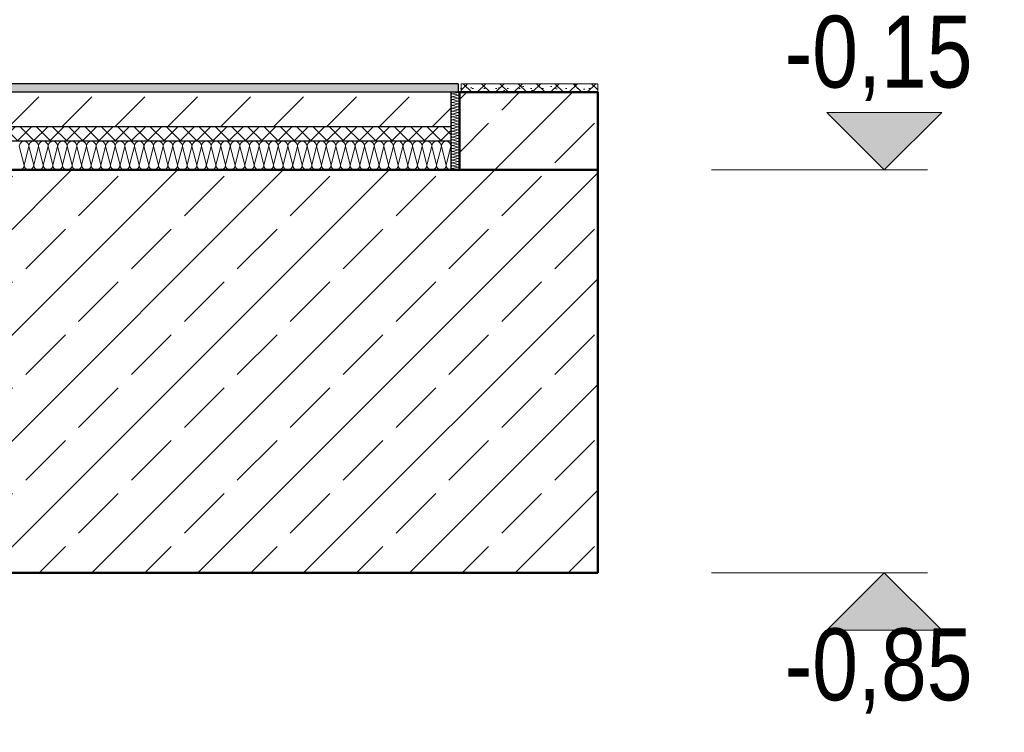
# Model space of a CAD drawing. Header units: metres. Extents: x -58265 to 688021, y -56222 to 35250.
# Tile 33 of 67: x 560694 to 562405, y -55716 to -54478. Entities that reach past the tile are written whole.
import ezdxf

# ---------------------------------------------------------------- set-up
doc = ezdxf.new("R2010")
doc.units = ezdxf.units.M
doc.header["$LTSCALE"] = 0.05
doc.linetypes.add('Wipeout_Contour', pattern=[20000, 0, -20000])
for name, color, linetype in [('A_1_Bauteilschraffuren', 7, 'Continuous'), ('A_1_Schraffuren', 7, 'Continuous'), ('A_1_Wände_Innen_Massiv', 7, 'Continuous'), ('A_4_Bemaßung_50', 7, 'Continuous'), ('A_4_Detail_Inhalt', 7, 'Continuous')]:
    doc.layers.add(name, color=color, linetype=linetype)
doc.styles.add('ERSTELLTER_STIL_2', font='txt')
pattern_1 = [(45, (521223.22, -54588.84), (-91.9239, 91.9239), []), (45, (521177.26, -54542.88), (-91.9239, 91.9239), [97.5, -32.5])]

# ---------------------------------------------------------------- blocks, each defined once
blk = doc.blocks.new('*X7', base_point=(521223.2, -54588.8))
at = {"layer": 'A_1_Bauteilschraffuren', "color": 253, "linetype": 'Continuous', "lineweight": 15}
for p, q in [((561446, -54606.5), (561456, -54604)), ((561446, -54606.5), (561456, -54609)), ((561446, -54611.5), (561456, -54609)), ((561455.3, -54603.8), (561456, -54604)), ((561446, -54611.5), (561456, -54614)), ((561446, -54616.5), (561456, -54614)), ((561446, -54616.5), (561456, -54619)), ((561446, -54621.5), (561456, -54619)), ((561446, -54621.5), (561456, -54624)), ((561446, -54626.5), (561456, -54624)), ((561446, -54626.5), (561456, -54629)), ((561446, -54631.5), (561456, -54629)), ((561446, -54631.5), (561456, -54634)), ((561446, -54636.5), (561456, -54634)), ((561446, -54636.5), (561456, -54639)), ((561446, -54641.5), (561456, -54639)), ((561446, -54641.5), (561456, -54644)), ((561446, -54646.5), (561456, -54644)), ((561446, -54646.5), (561456, -54649)), ((561446, -54651.5), (561456, -54649)), ((561446, -54651.5), (561456, -54654)), ((561446, -54656.5), (561456, -54654)), ((561446, -54656.5), (561456, -54659)), ((561446, -54661.5), (561456, -54659)), ((561446, -54661.5), (561456, -54664)), ((561446, -54666.5), (561456, -54664)), ((561446, -54666.5), (561456, -54669)), ((561446, -54671.5), (561456, -54669)), ((561446, -54671.5), (561456, -54674)), ((561446, -54676.5), (561456, -54674)), ((561446, -54676.5), (561456, -54679)), ((561446, -54681.5), (561456, -54679)), ((561446, -54681.5), (561456, -54684)), ((561446, -54686.5), (561456, -54684)), ((561446, -54686.5), (561456, -54689)), ((561446, -54691.5), (561456, -54689)), ((561446, -54691.5), (561456, -54694)), ((561446, -54696.5), (561456, -54694)), ((561446, -54696.5), (561456, -54699)), ((561446, -54701.5), (561456, -54699)), ((561446, -54701.5), (561456, -54704)), ((561446, -54706.5), (561456, -54704)), ((561446, -54706.5), (561456, -54709)), ((561446, -54711.5), (561456, -54709)), ((561446, -54711.5), (561456, -54714)), ((561446, -54716.5), (561456, -54714)), ((561446, -54716.5), (561456, -54719)), ((561446, -54721.5), (561456, -54719)), ((561446, -54721.5), (561456, -54724)), ((561446, -54726.5), (561456, -54724)), ((561446, -54726.5), (561456, -54729)), ((561446, -54731.5), (561456, -54729)), ((561446, -54731.5), (561456, -54734)), ((561446, -54736.5), (561456, -54734)), ((561446, -54736.5), (561455.3, -54738.8))]:
    blk.add_line(p, q, dxfattribs=at)
for centre, start, end in [((561446, -54604), 176.3517, 180), ((561446, -54604), 180, 270), ((561446, -54609), 90, 180), ((561446, -54609), 180, 270), ((561456, -54601.5), 270, 290.5706), ((561456, -54606.5), 0, 90), ((561456, -54606.5), 270, 0), ((561456, -54611.5), 0, 90), ((561461, -54604), 176.3517, 180), ((561446, -54614), 90, 180), ((561446, -54614), 180, 270), ((561446, -54619), 90, 180), ((561446, -54619), 180, 270), ((561446, -54624), 90, 180), ((561446, -54624), 180, 270), ((561446, -54629), 90, 180), ((561456, -54611.5), 270, 0), ((561456, -54616.5), 0, 90), ((561456, -54616.5), 270, 0), ((561456, -54621.5), 0, 90), ((561456, -54621.5), 270, 0), ((561456, -54626.5), 0, 90), ((561456, -54626.5), 270, 0), ((561446, -54629), 180, 270), ((561446, -54634), 90, 180), ((561446, -54634), 180, 270), ((561446, -54639), 90, 180), ((561446, -54639), 180, 270), ((561446, -54644), 90, 180), ((561456, -54631.5), 0, 90), ((561456, -54631.5), 270, 0), ((561456, -54636.5), 0, 90), ((561456, -54636.5), 270, 0), ((561456, -54641.5), 0, 90), ((561456, -54641.5), 270, 0), ((561446, -54644), 180, 270), ((561446, -54649), 90, 180), ((561446, -54649), 180, 270), ((561446, -54654), 90, 180), ((561446, -54654), 180, 270), ((561446, -54659), 90, 180), ((561446, -54659), 180, 270), ((561456, -54646.5), 0, 90), ((561456, -54646.5), 270, 0), ((561456, -54651.5), 0, 90), ((561456, -54651.5), 270, 0), ((561456, -54656.5), 0, 90), ((561456, -54656.5), 270, 0), ((561456, -54661.5), 0, 90), ((561446, -54664), 90, 180), ((561446, -54664), 180, 270), ((561446, -54669), 90, 180), ((561446, -54669), 180, 270), ((561446, -54674), 90, 180), ((561446, -54674), 180, 270), ((561446, -54679), 90, 180), ((561456, -54661.5), 270, 0), ((561456, -54666.5), 0, 90), ((561456, -54666.5), 270, 0), ((561456, -54671.5), 0, 90), ((561456, -54671.5), 270, 0), ((561456, -54676.5), 0, 90), ((561456, -54676.5), 270, 0), ((561446, -54679), 180, 270), ((561446, -54684), 90, 180), ((561446, -54684), 180, 270), ((561446, -54689), 90, 180), ((561446, -54689), 180, 270), ((561446, -54694), 90, 180), ((561446, -54694), 180, 270), ((561456, -54681.5), 0, 90), ((561456, -54681.5), 270, 0), ((561456, -54686.5), 0, 90), ((561456, -54686.5), 270, 0), ((561456, -54691.5), 0, 90), ((561456, -54691.5), 270, 0), ((561456, -54696.5), 0, 90), ((561446, -54699), 90, 180), ((561446, -54699), 180, 270), ((561446, -54704), 90, 180), ((561446, -54704), 180, 270), ((561446, -54709), 90, 180), ((561446, -54709), 180, 270), ((561446, -54714), 90, 180), ((561456, -54696.5), 270, 0), ((561456, -54701.5), 0, 90), ((561456, -54701.5), 270, 0), ((561456, -54706.5), 0, 90), ((561456, -54706.5), 270, 0), ((561456, -54711.5), 0, 90), ((561456, -54711.5), 270, 0), ((561446, -54714), 180, 270), ((561446, -54719), 90, 180), ((561446, -54719), 180, 270), ((561446, -54724), 90, 180), ((561446, -54724), 180, 270), ((561446, -54729), 90, 180), ((561446, -54729), 180, 270), ((561456, -54716.5), 0, 90), ((561456, -54716.5), 270, 0), ((561456, -54721.5), 0, 90), ((561456, -54721.5), 270, 0), ((561456, -54726.5), 0, 90), ((561456, -54726.5), 270, 0), ((561456, -54731.5), 0, 90), ((561446, -54734), 90, 180), ((561446, -54734), 180, 270), ((561446, -54739), 90, 176.3517), ((561456, -54731.5), 270, 0), ((561456, -54736.5), 0, 90), ((561456, -54736.5), 290.5706, 0), ((561461, -54739), 176.3517, 180)]:
    blk.add_arc(centre, 2.5, start, end, dxfattribs=at)
blk = doc.blocks.new('*X10', base_point=(521223.2, -54588.8))
at = {"layer": 'A_1_Bauteilschraffuren', "color": 253, "linetype": 'Continuous', "lineweight": 15}
for p, q in [((560701.8, -54730.5), (560693.5, -54697.2)), ((560701.8, -54730.5), (560710.1, -54697.2)), ((560718.5, -54730.5), (560710.1, -54697.2)), ((560718.5, -54730.5), (560726.8, -54697.2)), ((560735.1, -54730.5), (560726.8, -54697.2)), ((560735.1, -54730.5), (560743.5, -54697.2)), ((560751.8, -54730.5), (560743.5, -54697.2)), ((560751.8, -54730.5), (560760.1, -54697.2)), ((560768.5, -54730.5), (560760.1, -54697.2)), ((560768.5, -54730.5), (560776.8, -54697.2)), ((560785.1, -54730.5), (560776.8, -54697.2)), ((560785.1, -54730.5), (560793.5, -54697.2)), ((560801.8, -54730.5), (560793.5, -54697.2)), ((560801.8, -54730.5), (560810.1, -54697.2)), ((560818.5, -54730.5), (560810.1, -54697.2)), ((560818.5, -54730.5), (560826.8, -54697.2)), ((560835.1, -54730.5), (560826.8, -54697.2)), ((560835.1, -54730.5), (560843.5, -54697.2)), ((560851.8, -54730.5), (560843.5, -54697.2)), ((560851.8, -54730.5), (560860.1, -54697.2)), ((560868.5, -54730.5), (560860.1, -54697.2)), ((560868.5, -54730.5), (560876.8, -54697.2)), ((560885.1, -54730.5), (560876.8, -54697.2)), ((560885.1, -54730.5), (560893.5, -54697.2)), ((560901.8, -54730.5), (560893.5, -54697.2)), ((560901.8, -54730.5), (560910.1, -54697.2)), ((560918.5, -54730.5), (560910.1, -54697.2)), ((560918.5, -54730.5), (560926.8, -54697.2)), ((560935.1, -54730.5), (560926.8, -54697.2)), ((560935.1, -54730.5), (560943.5, -54697.2)), ((560951.8, -54730.5), (560943.5, -54697.2)), ((560951.8, -54730.5), (560960.1, -54697.2)), ((560968.5, -54730.5), (560960.1, -54697.2)), ((560968.5, -54730.5), (560976.8, -54697.2)), ((560985.1, -54730.5), (560976.8, -54697.2)), ((560985.1, -54730.5), (560993.5, -54697.2)), ((561001.8, -54730.5), (560993.5, -54697.2)), ((561001.8, -54730.5), (561010.1, -54697.2)), ((561018.5, -54730.5), (561010.1, -54697.2)), ((561018.5, -54730.5), (561026.8, -54697.2)), ((561035.1, -54730.5), (561026.8, -54697.2)), ((561035.1, -54730.5), (561043.5, -54697.2)), ((561051.8, -54730.5), (561043.5, -54697.2)), ((561051.8, -54730.5), (561060.1, -54697.2)), ((561068.5, -54730.5), (561060.1, -54697.2)), ((561068.5, -54730.5), (561076.8, -54697.2)), ((561085.1, -54730.5), (561076.8, -54697.2)), ((561085.1, -54730.5), (561093.5, -54697.2)), ((561101.8, -54730.5), (561093.5, -54697.2)), ((561101.8, -54730.5), (561110.1, -54697.2)), ((561118.5, -54730.5), (561110.1, -54697.2)), ((561118.5, -54730.5), (561126.8, -54697.2)), ((561135.1, -54730.5), (561126.8, -54697.2)), ((561135.1, -54730.5), (561143.5, -54697.2)), ((561151.8, -54730.5), (561143.5, -54697.2)), ((561151.8, -54730.5), (561160.1, -54697.2)), ((561168.5, -54730.5), (561160.1, -54697.2)), ((561168.5, -54730.5), (561176.8, -54697.2)), ((561185.1, -54730.5), (561176.8, -54697.2)), ((561185.1, -54730.5), (561193.5, -54697.2)), ((561201.8, -54730.5), (561193.5, -54697.2)), ((561201.8, -54730.5), (561210.1, -54697.2)), ((561218.5, -54730.5), (561210.1, -54697.2)), ((561218.5, -54730.5), (561226.8, -54697.2)), ((561235.1, -54730.5), (561226.8, -54697.2)), ((561235.1, -54730.5), (561243.5, -54697.2)), ((561251.8, -54730.5), (561243.5, -54697.2)), ((561251.8, -54730.5), (561260.1, -54697.2)), ((561268.5, -54730.5), (561260.1, -54697.2)), ((561268.5, -54730.5), (561276.8, -54697.2)), ((561285.1, -54730.5), (561276.8, -54697.2)), ((561285.1, -54730.5), (561293.5, -54697.2)), ((561301.8, -54730.5), (561293.5, -54697.2)), ((561301.8, -54730.5), (561310.1, -54697.2)), ((561318.5, -54730.5), (561310.1, -54697.2)), ((561318.5, -54730.5), (561326.8, -54697.2)), ((561335.1, -54730.5), (561326.8, -54697.2)), ((561335.1, -54730.5), (561343.5, -54697.2)), ((561351.8, -54730.5), (561343.5, -54697.2)), ((561351.8, -54730.5), (561360.1, -54697.2)), ((561368.5, -54730.5), (561360.1, -54697.2)), ((561368.5, -54730.5), (561376.8, -54697.2)), ((561385.1, -54730.5), (561376.8, -54697.2)), ((561385.1, -54730.5), (561393.5, -54697.2)), ((561401.8, -54730.5), (561393.5, -54697.2)), ((561401.8, -54730.5), (561410.1, -54697.2)), ((561418.5, -54730.5), (561410.1, -54697.2)), ((561418.5, -54730.5), (561426.8, -54697.2)), ((561435.1, -54730.5), (561426.8, -54697.2)), ((561435.1, -54730.5), (561443.5, -54697.2))]:
    blk.add_line(p, q, dxfattribs=at)
for centre, start, end in [((560701.8, -54697.2), 90, 180), ((560701.8, -54697.2), 0, 90), ((560718.5, -54697.2), 90, 180), ((560718.5, -54697.2), 0, 90), ((560735.1, -54697.2), 90, 180), ((560735.1, -54697.2), 0, 90), ((560751.8, -54697.2), 90, 180), ((560751.8, -54697.2), 0, 90), ((560768.5, -54697.2), 90, 180), ((560768.5, -54697.2), 0, 90), ((560785.1, -54697.2), 90, 180), ((560785.1, -54697.2), 0, 90), ((560801.8, -54697.2), 90, 180), ((560801.8, -54697.2), 0, 90), ((560818.5, -54697.2), 90, 180), ((560818.5, -54697.2), 0, 90), ((560835.1, -54697.2), 90, 180), ((560835.1, -54697.2), 0, 90), ((560851.8, -54697.2), 90, 180), ((560851.8, -54697.2), 0, 90), ((560868.5, -54697.2), 90, 180), ((560868.5, -54697.2), 0, 90), ((560885.1, -54697.2), 90, 180), ((560885.1, -54697.2), 0, 90), ((560901.8, -54697.2), 90, 180), ((560901.8, -54697.2), 0, 90), ((560918.5, -54697.2), 90, 180), ((560918.5, -54697.2), 0, 90), ((560935.1, -54697.2), 90, 180), ((560935.1, -54697.2), 0, 90), ((560951.8, -54697.2), 90, 180), ((560951.8, -54697.2), 0, 90), ((560968.5, -54697.2), 90, 180), ((560968.5, -54697.2), 0, 90), ((560985.1, -54697.2), 90, 180), ((560985.1, -54697.2), 0, 90), ((561001.8, -54697.2), 90, 180), ((561001.8, -54697.2), 0, 90), ((561018.5, -54697.2), 90, 180), ((561018.5, -54697.2), 0, 90), ((561035.1, -54697.2), 90, 180), ((561035.1, -54697.2), 0, 90), ((561051.8, -54697.2), 90, 180), ((561051.8, -54697.2), 0, 90), ((561068.5, -54697.2), 90, 180), ((561068.5, -54697.2), 0, 90), ((561085.1, -54697.2), 90, 180), ((561085.1, -54697.2), 0, 90), ((561101.8, -54697.2), 90, 180), ((561101.8, -54697.2), 0, 90), ((561118.5, -54697.2), 90, 180), ((561118.5, -54697.2), 0, 90), ((561135.1, -54697.2), 90, 180), ((561135.1, -54697.2), 0, 90), ((561151.8, -54697.2), 90, 180), ((561151.8, -54697.2), 0, 90), ((561168.5, -54697.2), 90, 180), ((561168.5, -54697.2), 0, 90), ((561185.1, -54697.2), 90, 180), ((561185.1, -54697.2), 0, 90), ((561201.8, -54697.2), 90, 180), ((561201.8, -54697.2), 0, 90), ((561218.5, -54697.2), 90, 180), ((561218.5, -54697.2), 0, 90), ((561235.1, -54697.2), 90, 180), ((561235.1, -54697.2), 0, 90), ((561251.8, -54697.2), 90, 180), ((561251.8, -54697.2), 0, 90), ((561268.5, -54697.2), 90, 180), ((561268.5, -54697.2), 0, 90), ((561285.1, -54697.2), 90, 180), ((561285.1, -54697.2), 0, 90), ((561301.8, -54697.2), 90, 180), ((561301.8, -54697.2), 0, 90), ((561318.5, -54697.2), 90, 180), ((561318.5, -54697.2), 0, 90), ((561335.1, -54697.2), 90, 180), ((561335.1, -54697.2), 0, 90), ((561351.8, -54697.2), 90, 180), ((561351.8, -54697.2), 0, 90), ((561368.5, -54697.2), 90, 180), ((561368.5, -54697.2), 0, 90), ((561385.1, -54697.2), 90, 180), ((561385.1, -54697.2), 0, 90), ((561401.8, -54697.2), 90, 180), ((561401.8, -54697.2), 0, 90), ((561418.5, -54697.2), 90, 180), ((561418.5, -54697.2), 0, 90), ((561435.1, -54697.2), 90, 180), ((561435.1, -54697.2), 0, 90), ((560693.5, -54730.5), 270, 0), ((560710.1, -54730.5), 180, 270), ((560710.1, -54730.5), 270, 0), ((560726.8, -54730.5), 180, 270), ((560726.8, -54730.5), 270, 0), ((560743.5, -54730.5), 180, 270), ((560743.5, -54730.5), 270, 0), ((560760.1, -54730.5), 180, 270), ((560760.1, -54730.5), 270, 0), ((560776.8, -54730.5), 180, 270), ((560776.8, -54730.5), 270, 0), ((560793.5, -54730.5), 180, 270), ((560793.5, -54730.5), 270, 0), ((560810.1, -54730.5), 180, 270), ((560810.1, -54730.5), 270, 0), ((560826.8, -54730.5), 180, 270), ((560826.8, -54730.5), 270, 0), ((560843.5, -54730.5), 180, 270), ((560843.5, -54730.5), 270, 0), ((560860.1, -54730.5), 180, 270), ((560860.1, -54730.5), 270, 0), ((560876.8, -54730.5), 180, 270), ((560876.8, -54730.5), 270, 0), ((560893.5, -54730.5), 180, 270), ((560893.5, -54730.5), 270, 0), ((560910.1, -54730.5), 180, 270), ((560910.1, -54730.5), 270, 0), ((560926.8, -54730.5), 180, 270), ((560926.8, -54730.5), 270, 0), ((560943.5, -54730.5), 180, 270), ((560943.5, -54730.5), 270, 0), ((560960.1, -54730.5), 180, 270), ((560960.1, -54730.5), 270, 0), ((560976.8, -54730.5), 180, 270), ((560976.8, -54730.5), 270, 0), ((560993.5, -54730.5), 180, 270), ((560993.5, -54730.5), 270, 0), ((561010.1, -54730.5), 180, 270), ((561010.1, -54730.5), 270, 0), ((561026.8, -54730.5), 180, 270), ((561026.8, -54730.5), 270, 0), ((561043.5, -54730.5), 180, 270), ((561043.5, -54730.5), 270, 0), ((561060.1, -54730.5), 180, 270), ((561060.1, -54730.5), 270, 0), ((561076.8, -54730.5), 180, 270), ((561076.8, -54730.5), 270, 0), ((561093.5, -54730.5), 180, 270), ((561093.5, -54730.5), 270, 0), ((561110.1, -54730.5), 180, 270), ((561110.1, -54730.5), 270, 0), ((561126.8, -54730.5), 180, 270), ((561126.8, -54730.5), 270, 0), ((561143.5, -54730.5), 180, 270), ((561143.5, -54730.5), 270, 0), ((561160.1, -54730.5), 180, 270), ((561160.1, -54730.5), 270, 0), ((561176.8, -54730.5), 180, 270), ((561176.8, -54730.5), 270, 0), ((561193.5, -54730.5), 180, 270), ((561193.5, -54730.5), 270, 0), ((561210.1, -54730.5), 180, 270), ((561210.1, -54730.5), 270, 0), ((561226.8, -54730.5), 180, 270), ((561226.8, -54730.5), 270, 0), ((561243.5, -54730.5), 180, 270), ((561243.5, -54730.5), 270, 0), ((561260.1, -54730.5), 180, 270), ((561260.1, -54730.5), 270, 0), ((561276.8, -54730.5), 180, 270), ((561276.8, -54730.5), 270, 0), ((561293.5, -54730.5), 180, 270), ((561293.5, -54730.5), 270, 0), ((561310.1, -54730.5), 180, 270), ((561310.1, -54730.5), 270, 0), ((561326.8, -54730.5), 180, 270), ((561326.8, -54730.5), 270, 0), ((561343.5, -54730.5), 180, 270), ((561343.5, -54730.5), 270, 0), ((561360.1, -54730.5), 180, 270), ((561360.1, -54730.5), 270, 0), ((561376.8, -54730.5), 180, 270), ((561376.8, -54730.5), 270, 0), ((561393.5, -54730.5), 180, 270), ((561393.5, -54730.5), 270, 0), ((561410.1, -54730.5), 180, 270), ((561410.1, -54730.5), 270, 0), ((561426.8, -54730.5), 180, 270), ((561426.8, -54730.5), 270, 0), ((561443.5, -54730.5), 180, 270)]:
    blk.add_arc(centre, 8.33, start, end, dxfattribs=at)

msp = doc.modelspace()

# ---------------------------------------------------------------- hatches: boundary and pattern name
at = {"layer": 'A_1_Bauteilschraffuren', "linetype": 'Continuous', "lineweight": 13}
h = msp.add_hatch(dxfattribs=at)
h.set_pattern_fill('Steinzeug_0002', color=251, style=0, pattern_type=2)
h.set_pattern_definition([(45, (559098.178, -54592.618), (-15.9099, 15.9099), []), (135, (559098.178, -54592.618), (15.9099, 15.9099), []), (90, (559082.268, -54576.708), (-20.25, 0), [0, -13.5, 0, -20.25]), (155, (559098.178, -54560.798), (8.55802, 18.35273), [0, -9.9, 0, -17.1])])
h.paths.add_polyline_path([(561455.98, -54603.839), (558698.48, -54603.839), (558698.48, -54588.839), (561455.98, -54588.839)])
h = msp.add_hatch(dxfattribs=at)
h.set_pattern_fill('Steinzeug_0002', color=251, style=0, pattern_type=2)
h.set_pattern_definition([(45, (561882.353, -54592.618), (-15.9099, 15.9099), []), (135, (561882.353, -54592.618), (15.9099, 15.9099), []), (90, (561866.443, -54576.708), (-20.25, 0), [0, -13.5, 0, -20.25]), (155, (561882.353, -54560.798), (8.558, 18.3527), [0, -9.9, 0, -17.1])])
h.paths.add_polyline_path([(561698.48, -54603.839), (561460.98, -54603.839), (561460.98, -54588.839), (561698.48, -54588.839)])
h = msp.add_hatch(dxfattribs=at)
h.set_pattern_fill('Beton__unbewehrt_0002', color=251, style=0, pattern_type=2)
h.set_pattern_definition([(45, (521223.22, -54588.84), (-91.9239, 91.9239), [97.5, -32.5]), (45, (521223.22, -54496.92), (-91.9239, 91.9239), [97.5, -32.5])])
h.paths.add_polyline_path([(561443.48, -54603.839), (558693.48, -54603.839), (558693.48, -54663.839), (561443.48, -54663.839)])
at = {"layer": 'A_1_Bauteilschraffuren', "linetype": 'Continuous', "lineweight": 15}
h = msp.add_hatch(dxfattribs=at)
h.set_pattern_fill('Beton__Stahlbeton_0002', color=253, style=0, pattern_type=2)
h.set_pattern_definition(pattern_1)
h.paths.add_polyline_path([(561458.48, -54603.839), (561698.48, -54603.839), (561698.48, -54738.839), (561458.48, -54738.839)])
at = {"layer": 'A_1_Bauteilschraffuren', "linetype": 'Continuous', "lineweight": 13}
h = msp.add_hatch(dxfattribs=at)
h.set_pattern_fill('Dämmung__hart_2_0002', color=251, style=0, pattern_type=2)
h.set_pattern_definition([(45, (564268.48, -54588.84), (-14.142136, 14.142136), []), (135, (564268.48, -54588.84), (14.142136, 14.142136), [])])
h.paths.add_polyline_path([(558693.48, -54688.839), (561443.48, -54688.839), (561443.48, -54663.839), (558693.48, -54663.839)])
at = {"layer": 'A_1_Schraffuren', "linetype": 'Continuous', "lineweight": 15}
for points in [[(562196.361, -54738.839), (562296.361, -54638.839), (562096.361, -54638.839)], [(562196.361, -55438.839), (562096.361, -55538.839), (562296.361, -55538.839)]]:
    msp.add_hatch(color=7, dxfattribs=at).paths.add_polyline_path(points)

# ---------------------------------------------------------------- linework, layer by layer
at = {"layer": 'A_1_Bauteilschraffuren', "color": 7, "linetype": 'Continuous', "lineweight": 15, "flags": 128}
msp.add_lwpolyline([(561443.48, -54603.839), (561458.48, -54603.839), (561458.48, -54738.839), (561443.48, -54738.839)], close=True, dxfattribs=at)
at = {"layer": 'A_4_Bemaßung_50', "color": 7, "linetype": 'Continuous', "lineweight": 15}
for p, q in [((562196.361, -54738.839), (562096.361, -54638.839)), ((562096.361, -54638.839), (562296.361, -54638.839)), ((562296.361, -54638.839), (562196.361, -54738.839)), ((562196.361, -54738.839), (561896.361, -54738.839)), ((562196.361, -54738.839), (562271.361, -54738.839)), ((562196.361, -55438.839), (561896.361, -55438.839)), ((562196.361, -55438.839), (562096.361, -55538.839)), ((562196.361, -55438.839), (562271.361, -55438.839)), ((562296.361, -55538.839), (562196.361, -55438.839)), ((562096.361, -55538.839), (562296.361, -55538.839))]:
    msp.add_line(p, q, dxfattribs=at)
at = {"layer": 'A_4_Detail_Inhalt', "color": 7, "linetype": 'Continuous', "lineweight": 25}
for p, q in [((561455.98, -54588.839), (558698.48, -54588.839)), ((561455.98, -54588.839), (561455.98, -54603.839)), ((561458.48, -54603.839), (558693.48, -54603.839)), ((561443.48, -54663.839), (558693.48, -54663.839)), ((561443.48, -54688.839), (558693.48, -54688.839))]:
    msp.add_line(p, q, dxfattribs=at)
at = {"layer": 'A_4_Detail_Inhalt', "color": 7, "linetype": 'Continuous', "lineweight": 15, "flags": 128}
msp.add_lwpolyline([(561698.48, -54603.839), (561698.48, -54588.839), (561460.98, -54588.839), (561460.98, -54603.839)], dxfattribs=at)
at = {"layer": 'A_4_Detail_Inhalt', "color": 7, "linetype": 'Continuous', "lineweight": 50, "flags": 128}
msp.add_lwpolyline([(561458.48, -54603.839), (561698.48, -54603.839)], dxfattribs=at)

# ---------------------------------------------------------------- block references
at = {"layer": 'A_1_Bauteilschraffuren', "color": 253, "linetype": 'Continuous', "lineweight": 15}
msp.add_blockref('*X7', (521223.223, -54588.839), dxfattribs=at)

# ---------------------------------------------------------------- texts
at = {"layer": 'A_4_Bemaßung_50', "color": 7, "lineweight": 20, "insert": (562023.509, -55683.839), "char_height": 125, "attachment_point": 7, "style": 'ERSTELLTER_STIL_2'}
msp.add_mtext('\\A1;{\\pql;\\fSwis721 Cn BT|b0|i0|c0|p0;\\W1.000000;-0,85}', dxfattribs=at)

# ---------------------------------------------------------------- next in the draw order: wipeouts: each hides what was drawn before it
at = {"color": 254, "linetype": 'Wipeout_Contour', "lineweight": 0, "ltscale": 2243781.222835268}
msp.add_wipeout([(554768.48, -55438.839), (561698.48, -55438.839), (561698.48, -54738.839), (554768.48, -54738.839)], dxfattribs=at).dxf.layer = 'A_1_Bauteilschraffuren'
at = {"color": 254, "linetype": 'Wipeout_Contour', "lineweight": 0, "ltscale": 2259349.106114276}
msp.add_wipeout([(562007.259, -54635.089), (562385.463, -54635.089), (562385.463, -54477.589), (562007.259, -54477.589)], dxfattribs=at).dxf.layer = 'A_1_Schraffuren'

# ---------------------------------------------------------------- next in the draw order: hatches: boundary and pattern name
at = {"layer": 'A_1_Bauteilschraffuren', "linetype": 'Continuous', "lineweight": 15}
h = msp.add_hatch(dxfattribs=at)
h.set_pattern_fill('Beton__Stahlbeton_0002', color=253, style=0, pattern_type=2)
h.set_pattern_definition(pattern_1)
h.paths.add_polyline_path([(554768.48, -55438.839), (561698.48, -55438.839), (561698.48, -54738.839), (554768.48, -54738.839)])

# ---------------------------------------------------------------- next in the draw order: linework, layer by layer
at = {"layer": 'A_1_Wände_Innen_Massiv', "color": 7, "linetype": 'Continuous', "lineweight": 50, "flags": 128}
for points in [[(561458.48, -54603.839), (561458.48, -54738.839)], [(561698.48, -55438.839), (561698.48, -54603.839)]]:
    msp.add_lwpolyline(points, dxfattribs=at)
at = {"layer": 'A_4_Detail_Inhalt', "color": 7, "linetype": 'Continuous', "lineweight": 50}
msp.add_line((561698.48, -55438.839), (554291.048, -55438.839), dxfattribs=at)
at = {"layer": 'A_4_Detail_Inhalt', "color": 7, "linetype": 'Continuous', "lineweight": 50, "flags": 128}
msp.add_lwpolyline([(561698.48, -54738.839), (555018.48, -54738.839), (555008.48, -54738.839)], dxfattribs=at)

# ---------------------------------------------------------------- next in the draw order: block references
at = {"layer": 'A_1_Bauteilschraffuren', "color": 253, "linetype": 'Continuous', "lineweight": 15}
msp.add_blockref('*X10', (521223.223, -54588.839), dxfattribs=at)

# ---------------------------------------------------------------- next in the draw order: texts
at = {"layer": 'A_4_Bemaßung_50', "color": 7, "lineweight": 20, "insert": (562023.509, -54618.839), "char_height": 125, "attachment_point": 7, "style": 'ERSTELLTER_STIL_2'}
msp.add_mtext('\\A1;{\\pql;\\fSwis721 Cn BT|b0|i0|c0|p0;\\W1.000000;-0,15}', dxfattribs=at)

doc.saveas('drawing.dxf')
